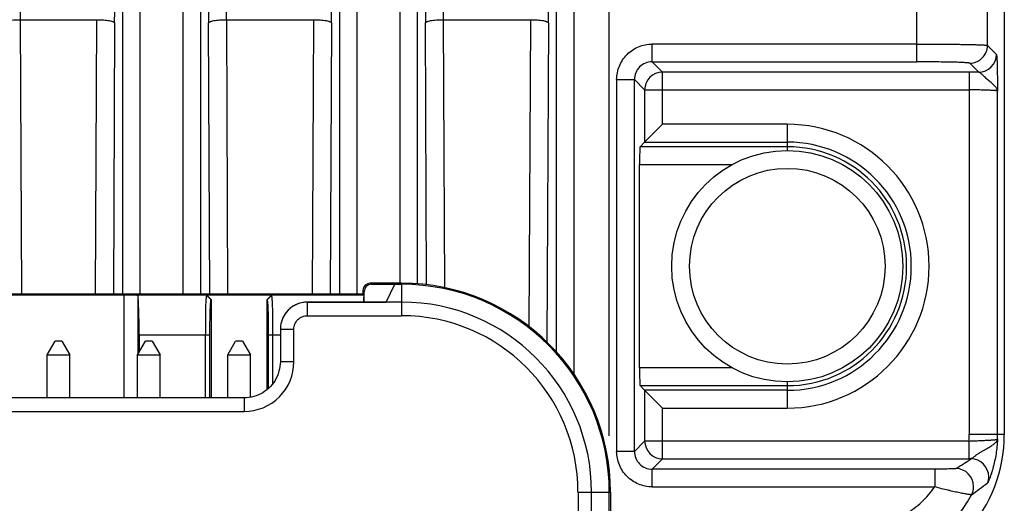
# Model space of a CAD drawing. Header units: inches. Extents: x 0 to 34, y 0 to 22.
# Tile 12 of 50: x 5.672 to 6.762, y 8.747 to 9.282. Entities that reach past the tile are written whole.
import ezdxf

# ---------------------------------------------------------------- set-up
doc = ezdxf.new("R2010")
doc.units = ezdxf.units.IN
doc.header["$LTSCALE"] = 1.87
doc.header["$MEASUREMENT"] = 0
doc.layers.get('0').update_dxf_attribs({"linetype": 'CONTINUOUS'})
doc.layers.add('DIMENSIONS', color=7, linetype='CONTINUOUS')
doc.styles.get("Standard").update_dxf_attribs({"font": 'txt', "width": 0.8})
doc.dimstyles.new('DIMSTYLE_1', dxfattribs={"dimtxt": 0.125, "dimasz": 0.18, "dimexe": 0.18, "dimexo": 0.0625, "dimgap": 0.09, "dimtad": 0, "dimtih": 1, "dimtoh": 1, "dimdec": 1, "dimdsep": 46, "dimtxsty": 'STANDARD', "dimblk": '_FILLED', "dimblk1": '_FILLED', "dimblk2": '_FILLED', "dimcen": 0.09, "dimadec": 0, "dimazin": 0, "dimtp": 0.1, "dimtm": 0.1, "dimtfac": 1, "dimtdec": 1, "dimtofl": 0, "dimtmove": 0, "dimatfit": 3, "dimldrblk": '_FILLED', "dimfxl": 1, "dimtolj": 1, "dimarcsym": 0})

# ---------------------------------------------------------------- blocks, each defined once
blk = doc.blocks.new('_FILLED')
at = {"color": 0, "linetype": 'BYBLOCK'}
blk.add_solid([(0, 0), (-1, 0.1736), (-1, -0.1736)], dxfattribs=at)
blk = doc.blocks.new('*D21')
at = {"layer": 'DIMENSIONS', "color": 2, "linetype": 'CONTINUOUS'}
for p, q in [((6.1345, 9.7858), (2.2098, 9.7858)), ((2.3348, 9.7858), (2.3348, 8.5133)), ((2.3348, 6.4338), (2.3348, 7.8571)), ((5.0303, 6.4338), (2.2098, 6.4338))]:
    blk.add_line(p, q, dxfattribs=at)
at = {"layer": 'DIMENSIONS', "color": 2, "linetype": 'CONTINUOUS', "xscale": 0.18, "yscale": 0.18, "zscale": 0.18}
for p, rotation in [((2.3348, 9.7858), 90), ((2.3348, 6.4338), 270)]:
    blk.add_blockref('_FILLED', p, dxfattribs=dict(at, rotation=rotation))
at = {"layer": 'DIMENSIONS', "color": 2, "linetype": 'CONTINUOUS', "insert": (2.3348, 8.4508), "char_height": 0.125, "width": 0.6, "attachment_point": 2, "line_spacing_factor": 0.9}
blk.add_mtext('85.7\\P[3.37]\\PMAX', dxfattribs=at)
blk = doc.blocks.new('*D22')
at = {"layer": 'DIMENSIONS', "color": 2, "linetype": 'CONTINUOUS'}
for p, q in [((5.1048, 8.8213), (5.1048, 11.084)), ((6.3248, 8.8213), (6.3248, 11.084)), ((5.1048, 10.959), (5.3523, 10.959)), ((6.3248, 10.959), (6.0773, 10.959))]:
    blk.add_line(p, q, dxfattribs=at)
at = {"layer": 'DIMENSIONS', "color": 2, "linetype": 'CONTINUOUS', "xscale": 0.18, "yscale": 0.18, "zscale": 0.18, "rotation": 180}
blk.add_blockref('_FILLED', (5.1048, 10.959), dxfattribs=at)
at = {"layer": 'DIMENSIONS', "color": 2, "linetype": 'CONTINUOUS', "xscale": 0.18, "yscale": 0.18, "zscale": 0.18}
blk.add_blockref('_FILLED', (6.3248, 10.959), dxfattribs=at)
at = {"layer": 'DIMENSIONS', "color": 2, "linetype": 'CONTINUOUS', "insert": (5.5148, 11.0215), "char_height": 0.125, "width": 0.6, "attachment_point": 2, "line_spacing_factor": 0.9}
blk.add_mtext('31\\P[1.22]', dxfattribs=at)

msp = doc.modelspace()

# ---------------------------------------------------------------- linework, layer by layer
at = {"color": 7, "linetype": 'CONTINUOUS'}
for p, q in [((5.7858, 9.6014), (5.7858, 8.9781)), ((5.8054, 8.9781), (5.8054, 9.6014)), ((5.8526, 9.6014), (5.8526, 8.9781)), ((5.8723, 8.9781), (5.8723, 9.6014)), ((6.0259, 9.6014), (6.0259, 8.9781)), ((6.0456, 8.9781), (6.0456, 9.6014)), ((6.0927, 9.6014), (6.0927, 8.9901)), ((6.1124, 8.9893), (6.1124, 9.6014)), ((6.2661, 9.6014), (6.2661, 8.9142)), ((6.2858, 8.8894), (6.2858, 9.6014)), ((6.7622, 9.5756), (6.7622, 8.8228)), ((6.6649, 9.3372), (6.6649, 9.2349)), ((6.7436, 9.2531), (6.7436, 9.319)), ((5.6723, 9.2815), (5.6738, 8.9781)), ((5.6723, 9.2815), (5.7573, 9.2815)), ((5.7559, 8.9781), (5.7573, 9.2815)), ((5.9007, 9.2815), (5.9021, 8.9781)), ((5.9007, 9.2815), (5.9975, 9.2815)), ((5.9961, 8.9781), (5.9975, 9.2815)), ((6.1409, 9.2815), (6.1422, 8.9851)), ((6.1409, 9.2815), (6.2377, 9.2815)), ((6.2361, 8.9419), (6.2377, 9.2815)), ((5.777, 9.2781), (5.7756, 8.9781)), ((5.8824, 8.9781), (5.881, 9.2781)), ((6.0172, 9.2781), (6.0158, 8.9781)), ((6.1225, 8.9884), (6.1212, 9.2781)), ((6.2573, 9.2781), (6.2557, 8.9249)), ((6.3723, 9.2349), (6.3723, 9.2546)), ((6.6649, 9.2546), (6.3723, 9.2546)), ((6.7436, 9.2531), (6.7535, 9.2432)), ((6.3723, 9.2349), (6.6649, 9.2349)), ((6.3723, 9.2349), (6.3836, 9.2236)), ((6.7338, 9.2236), (6.7239, 9.2334)), ((6.3329, 9.2153), (6.3329, 8.804)), ((6.3329, 9.2153), (6.3526, 9.2153)), ((6.3526, 8.804), (6.3526, 9.2153)), ((6.3639, 9.2039), (6.3526, 9.2153)), ((6.3836, 9.1658), (6.3836, 9.2236)), ((6.7232, 9.2236), (6.3836, 9.2236)), ((6.7232, 9.2236), (6.7232, 8.8228)), ((6.3639, 9.2039), (6.3639, 9.1461)), ((6.3639, 9.2039), (6.7232, 9.2039)), ((6.7547, 8.8228), (6.7547, 9.2026)), ((6.3639, 9.1461), (6.3836, 9.1658)), ((6.5219, 9.1658), (6.3836, 9.1658)), ((6.5219, 9.1658), (6.5219, 9.1368)), ((6.3639, 9.1461), (6.3588, 9.1409)), ((6.5219, 9.1409), (6.3588, 9.1409)), ((6.3639, 9.1461), (6.5219, 9.1461)), ((6.3583, 8.8964), (6.3583, 9.1213)), ((6.3583, 9.1213), (6.4609, 9.1213)), ((6.0948, 8.9901), (6.06, 8.9901)), ((6.06, 8.9901), (6.0613, 8.9888)), ((6.0613, 8.9888), (6.0948, 8.9888)), ((6.0775, 8.9691), (6.0873, 8.9888)), ((6.0948, 8.9901), (6.0948, 8.9541)), ((5.3777, 8.9781), (6.052, 8.9781)), ((5.7873, 8.9769), (5.6424, 8.9769)), ((5.7873, 8.9769), (5.7873, 8.8632)), ((5.8787, 8.9768), (5.8001, 8.9768)), ((5.8029, 8.9118), (5.8029, 8.9758)), ((5.879, 8.9769), (5.8787, 8.9768)), ((5.8787, 8.9768), (5.8839, 8.9715)), ((5.879, 8.9769), (5.8841, 8.9716)), ((5.9507, 8.9769), (5.879, 8.9769)), ((5.9456, 8.9716), (5.9507, 8.9769)), ((5.9458, 8.9715), (5.951, 8.9768)), ((5.951, 8.9768), (5.9507, 8.9769)), ((6.0533, 8.9768), (5.951, 8.9768)), ((6.052, 8.9821), (6.052, 8.9781)), ((6.0533, 8.9808), (6.052, 8.9821)), ((6.0533, 8.9768), (6.052, 8.9781)), ((6.0533, 8.9691), (6.0533, 8.9808)), ((5.8839, 8.9715), (5.8841, 8.9716)), ((5.8841, 8.8632), (5.8841, 8.9716)), ((5.9456, 8.9716), (5.9456, 8.872)), ((5.9456, 8.9716), (5.9458, 8.9715)), ((5.9905, 8.9541), (5.9905, 8.9691)), ((6.0948, 8.9691), (5.9905, 8.9691)), ((5.9905, 8.9691), (6.0775, 8.9691)), ((5.9636, 8.9525), (5.9636, 8.9525)), ((5.9905, 8.9541), (6.0948, 8.9541)), ((5.8041, 8.9328), (5.8041, 8.9139)), ((5.8041, 8.9328), (5.8825, 8.9328)), ((5.8774, 8.9328), (5.8774, 8.8632)), ((5.8825, 8.8632), (5.8825, 8.9328)), ((5.9472, 8.9328), (5.9472, 8.8734)), ((5.9472, 8.9328), (5.9605, 8.9328)), ((5.9523, 8.879), (5.9523, 8.9328)), ((5.9605, 8.9391), (5.9605, 8.9031)), ((5.9605, 8.9391), (5.9755, 8.9391)), ((5.9755, 8.9031), (5.9755, 8.9391)), ((5.7023, 8.9109), (5.711, 8.9259)), ((5.7187, 8.9259), (5.711, 8.9259)), ((5.7187, 8.9259), (5.7273, 8.9109)), ((5.8023, 8.9109), (5.811, 8.9259)), ((5.8187, 8.9259), (5.811, 8.9259)), ((5.8187, 8.9259), (5.8273, 8.9109)), ((5.9023, 8.9109), (5.911, 8.9259)), ((5.9187, 8.9259), (5.911, 8.9259)), ((5.9187, 8.9259), (5.9273, 8.9109)), ((5.7023, 8.8632), (5.7023, 8.9109)), ((5.7023, 8.9109), (5.7273, 8.9109)), ((5.7273, 8.8632), (5.7273, 8.9109)), ((5.8023, 8.8632), (5.8023, 8.9109)), ((5.8023, 8.9109), (5.8273, 8.9109)), ((5.8273, 8.8632), (5.8273, 8.9109)), ((5.9023, 8.8632), (5.9023, 8.9109)), ((5.9023, 8.9109), (5.9273, 8.9109)), ((5.9273, 8.8638), (5.9273, 8.9109)), ((5.9755, 8.9031), (5.9605, 8.9031)), ((6.4609, 8.8964), (6.3583, 8.8964)), ((6.3588, 8.8767), (6.5219, 8.8767)), ((6.3639, 8.8715), (6.3588, 8.8767)), ((6.5219, 8.8809), (6.5219, 8.8519)), ((6.5219, 8.8715), (6.3639, 8.8715)), ((6.3639, 8.8715), (6.3639, 8.8154)), ((6.3639, 8.8715), (6.3836, 8.8519)), ((5.9205, 8.8632), (5.5092, 8.8632)), ((5.9205, 8.8632), (5.9205, 8.8482)), ((5.5092, 8.8482), (5.9205, 8.8482)), ((6.3836, 8.8519), (6.5219, 8.8519)), ((6.3836, 8.7957), (6.3836, 8.8519)), ((6.7622, 8.8228), (6.7232, 8.8228)), ((6.3526, 8.804), (6.3639, 8.8154)), ((6.723, 8.8154), (6.3639, 8.8154)), ((6.723, 8.8154), (6.723, 8.7957)), ((6.3526, 8.804), (6.3329, 8.804)), ((6.3836, 8.7957), (6.3723, 8.7844)), ((6.3836, 8.7957), (6.723, 8.7957)), ((6.7253, 8.7957), (6.723, 8.7957)), ((6.6851, 8.7844), (6.3723, 8.7844)), ((6.3723, 8.7647), (6.3723, 8.7844)), ((6.6851, 8.7844), (6.6851, 8.7647)), ((6.2902, 8.7588), (6.3262, 8.7588)), ((6.2902, 8.7588), (6.2902, 7.5638)), ((6.3052, 7.5638), (6.3052, 8.7588)), ((6.3248, 7.5638), (6.3248, 8.7588)), ((6.3262, 8.7588), (6.3262, 7.5638)), ((6.3723, 8.7647), (6.6851, 8.7647))]:
    msp.add_line(p, q, dxfattribs=at)
for points in [[(5.9637, 8.9525), (5.9632, 8.9516), (5.9624, 8.9495), (5.9617, 8.9474), (5.9611, 8.9452), (5.9607, 8.943), (5.9605, 8.9408), (5.9605, 8.9391)], [(5.9605, 8.9031), (5.9604, 8.9008), (5.9601, 8.898), (5.9597, 8.8953), (5.959, 8.8926), (5.9582, 8.8899), (5.9572, 8.8874), (5.956, 8.8849), (5.9547, 8.8824), (5.9532, 8.8801), (5.9515, 8.8779), (5.9497, 8.8759), (5.9478, 8.8739), (5.9457, 8.8721), (5.9435, 8.8705), (5.9412, 8.8689), (5.9388, 8.8676), (5.9363, 8.8664), (5.9337, 8.8654), (5.9311, 8.8646), (5.9284, 8.8639), (5.9256, 8.8635), (5.9229, 8.8632), (5.9205, 8.8632)]]:
    msp.add_lwpolyline(points, dxfattribs=at)
for radius in [0.128, 0.1083]:
    msp.add_circle((6.5219, 9.0088), radius, dxfattribs=at)
for centre, radius, start, end in [((49.5519, 9.4863), 43.88, 179.99955, 180.26735), ((-39.6428, 9.4864), 45.4203, 359.73722, 0.00025), ((50.9551, 9.4856), 45.0745, 179.99874, 180.26379), ((49.7802, 9.4863), 43.88, 179.99955, 180.26735), ((-39.4027, 9.4864), 45.4203, 359.73722, 0.00025), ((51.1952, 9.4856), 45.0745, 179.99874, 180.26379), ((50.0204, 9.4863), 43.88, 179.99955, 180.26735), ((-39.1625, 9.4864), 45.4203, 359.73722, 0.00025), ((6.3722, 9.2153), 0.0197, 89.9371, 180.0629), ((6.7338, 9.2432), 0.0197, 270.0485, 359.9518), ((6.3836, 9.2039), 0.0197, 90.0471, 179.9529), ((6.7233, 7.2918), 1.9317, 89.6878, 90.0002), ((6.5219, 9.0088), 0.157, 270, 90), ((6.5219, 9.0088), 0.1373, 270, 90), ((6.5219, 9.0088), 0.1321, 270, 90), ((6.0948, 8.7588), 0.2313, 0, 90), ((6.0948, 8.7588), 0.23, 0, 90), ((5.9905, 8.9391), 0.03, 90.0131, 153.4531), ((5.9905, 8.9391), 0.03, 89.9826, 141.6277), ((6.0948, 8.7588), 0.2103, 0, 90), ((5.9905, 8.9391), 0.03, 153.1325, 153.379), ((5.9905, 8.9391), 0.03, 145.7391, 153.1326), ((5.9905, 8.9391), 0.03, 142.1756, 145.7389), ((5.9905, 8.9391), 0.03, 141.6276, 142.175), ((6.0948, 8.7588), 0.1953, 0, 90), ((5.9205, 8.9031), 0.055, 269.9998, 0.0002), ((6.6007, 8.8228), 0.1615, 277.2918, 360), ((6.6007, 8.8228), 0.1226, 356.531, 360), ((6.6007, 8.8228), 0.1541, 357.984, 360), ((6.3836, 8.8154), 0.0197, 180.0471, 269.9529), ((6.3722, 8.804), 0.0197, 179.9371, 270.0629), ((6.5547, 9.0413), 0.299, 300.9422, 304.7802), ((6.7252, 8.776), 0.0197, 0.0583, 89.9185), ((6.7084, 8.7652), 0.0197, 0.0622, 89.8975), ((6.5306, 9.0386), 0.3435, 304.6258, 308.3382), ((6.7253, 8.776), 0.0197, 339.4781, 0.0681), ((6.6007, 8.8228), 0.1419, 275.6192, 331.8602), ((6.7084, 8.7652), 0.0197, 331.9296, 0.0706)]:
    msp.add_arc(centre, radius, start, end, dxfattribs=at)
for centre, major_axis, ratio, start_param, end_param in [((6.3588, 9.1213), (0, 0.0197), 0.026186, 0.02618, 1.570796), ((6.06, 8.9821), (0.00566, -0.00566), 0.999695, 2.356347, 3.926839), ((6.0613, 8.9808), (0.00566, -0.00566), 0.999695, 2.356347, 3.926839), ((5.7873, 8.9766), (0.0156, 0), 0.017455, 0.602682, 1.570796), ((5.8026, 8.9328), (0, 0.044), 0.034921, -1.570796, -0.20785), ((6.3588, 8.8964), (0, 0.0197), 0.026186, 1.570796, 3.115413)]:
    msp.add_ellipse(centre, major_axis=major_axis, ratio=ratio, start_param=start_param, end_param=end_param, dxfattribs=at)
for points, knots in [([(5.6527, 9.2781), (5.6527, 9.2784), (5.6531, 9.2788), (5.6537, 9.2791), (5.6544, 9.2794), (5.6552, 9.2797), (5.6566, 9.2801), (5.6588, 9.2806), (5.6617, 9.281), (5.665, 9.2813), (5.6686, 9.2815), (5.6711, 9.2815), (5.6723, 9.2815)], [0, 0, 0, 0, 0.039422, 0.068636, 0.105162, 0.149114, 0.200339, 0.323209, 0.470019, 0.635753, 0.81455, 1, 1, 1, 1]), ([(5.7573, 9.2815), (5.7586, 9.2815), (5.7611, 9.2815), (5.7647, 9.2813), (5.768, 9.281), (5.7709, 9.2806), (5.7731, 9.2801), (5.7745, 9.2797), (5.7753, 9.2794), (5.776, 9.2791), (5.7766, 9.2788), (5.777, 9.2784), (5.777, 9.2781)], [0, 0, 0, 0, 0.18545, 0.364247, 0.529981, 0.676791, 0.799661, 0.850886, 0.894838, 0.931364, 0.960578, 1, 1, 1, 1]), ([(5.881, 9.2781), (5.8811, 9.2784), (5.8814, 9.2788), (5.882, 9.2791), (5.8827, 9.2794), (5.8835, 9.2797), (5.885, 9.2801), (5.8871, 9.2806), (5.89, 9.281), (5.8934, 9.2813), (5.897, 9.2815), (5.8994, 9.2815), (5.9007, 9.2815)], [0, 0, 0, 0, 0.039422, 0.068636, 0.105162, 0.149114, 0.200339, 0.323209, 0.470019, 0.635753, 0.81455, 1, 1, 1, 1]), ([(5.9975, 9.2815), (5.9988, 9.2815), (6.0012, 9.2815), (6.0048, 9.2813), (6.0081, 9.281), (6.0111, 9.2806), (6.0132, 9.2801), (6.0146, 9.2797), (6.0155, 9.2794), (6.0162, 9.2791), (6.0168, 9.2788), (6.0171, 9.2784), (6.0172, 9.2781)], [0, 0, 0, 0, 0.18545, 0.364247, 0.529981, 0.676791, 0.799661, 0.850886, 0.894838, 0.931364, 0.960578, 1, 1, 1, 1]), ([(6.1212, 9.2781), (6.1212, 9.2784), (6.1216, 9.2788), (6.1222, 9.2791), (6.1229, 9.2794), (6.1237, 9.2797), (6.1251, 9.2801), (6.1273, 9.2806), (6.1302, 9.281), (6.1335, 9.2813), (6.1371, 9.2815), (6.1396, 9.2815), (6.1409, 9.2815)], [0, 0, 0, 0, 0.039422, 0.068636, 0.105162, 0.149114, 0.200339, 0.323209, 0.470019, 0.635753, 0.81455, 1, 1, 1, 1]), ([(6.2377, 9.2815), (6.2389, 9.2815), (6.2414, 9.2815), (6.245, 9.2813), (6.2483, 9.281), (6.2512, 9.2806), (6.2534, 9.2801), (6.2548, 9.2797), (6.2556, 9.2794), (6.2563, 9.2791), (6.2569, 9.2788), (6.2573, 9.2784), (6.2573, 9.2781)], [0, 0, 0, 0, 0.18545, 0.364247, 0.529981, 0.676791, 0.799661, 0.850886, 0.894838, 0.931364, 0.960578, 1, 1, 1, 1]), ([(6.3329, 9.2153), (6.3329, 9.2204), (6.335, 9.2307), (6.3437, 9.2438), (6.3568, 9.2526), (6.3671, 9.2547), (6.3723, 9.2546)], [0, 0, 0, 0, 0.24997, 0.5, 0.75003, 1, 1, 1, 1]), ([(6.6649, 9.2546), (6.6699, 9.2546), (6.6798, 9.2546), (6.692, 9.2545), (6.7013, 9.2545), (6.7078, 9.2544), (6.714, 9.2543), (6.7196, 9.2542), (6.7248, 9.2541), (6.7294, 9.254), (6.7334, 9.2538), (6.7363, 9.2537), (6.7384, 9.2536), (6.7396, 9.2536), (6.7407, 9.2535), (6.7416, 9.2534), (6.7424, 9.2534), (6.7429, 9.2533), (6.7433, 9.2532), (6.7435, 9.2532), (6.7435, 9.2531), (6.7436, 9.2531)], [0, 0, 0, 0, 0.191833, 0.376527, 0.464016, 0.547202, 0.625325, 0.697627, 0.763388, 0.822055, 0.873115, 0.916056, 0.934328, 0.950419, 0.964305, 0.975963, 0.985372, 0.992512, 0.997376, 0.99896, 1, 1, 1, 1]), ([(6.7239, 9.2334), (6.7263, 9.2334), (6.7302, 9.2342), (6.7347, 9.2366), (6.7389, 9.2399), (6.7426, 9.2455), (6.7436, 9.2507), (6.7436, 9.2531)], [0, 0, 0, 0, 0.23978, 0.368876, 0.500654, 0.76022, 1, 1, 1, 1]), ([(6.7239, 9.2334), (6.7239, 9.2335), (6.7237, 9.2335), (6.7234, 9.2336), (6.723, 9.2337), (6.7224, 9.2337), (6.7218, 9.2338), (6.7206, 9.2339), (6.7188, 9.234), (6.7163, 9.2342), (6.7133, 9.2343), (6.7098, 9.2344), (6.7059, 9.2345), (6.7017, 9.2346), (6.6954, 9.2347), (6.6868, 9.2348), (6.676, 9.2349), (6.6686, 9.2349), (6.6649, 9.2349)], [0, 0, 0, 0, 0.002744, 0.007676, 0.014861, 0.024301, 0.035982, 0.049885, 0.084267, 0.127214, 0.17827, 0.236926, 0.302668, 0.374945, 0.453038, 0.623643, 0.808255, 1, 1, 1, 1]), ([(6.7535, 9.2432), (6.7535, 9.2432), (6.7535, 9.2431), (6.7536, 9.2429), (6.7536, 9.2426), (6.7537, 9.2421), (6.7537, 9.2416), (6.7538, 9.2407), (6.7539, 9.2394), (6.754, 9.2376), (6.7541, 9.2354), (6.7542, 9.2329), (6.7542, 9.2302), (6.7543, 9.2272), (6.7544, 9.2229), (6.7545, 9.2171), (6.7546, 9.21), (6.7547, 9.2051), (6.7547, 9.2026)], [0, 0, 0, 0, 0.002966, 0.008358, 0.016238, 0.026576, 0.03933, 0.054451, 0.091592, 0.137521, 0.191479, 0.252682, 0.320384, 0.393819, 0.472095, 0.639846, 0.817494, 1, 1, 1, 1]), ([(6.7547, 9.2026), (6.7547, 9.2035), (6.754, 9.2054), (6.7524, 9.2074), (6.7507, 9.2092), (6.7486, 9.2111), (6.7463, 9.213), (6.7439, 9.215), (6.7421, 9.2166), (6.7403, 9.2182), (6.7387, 9.2198), (6.7372, 9.2212), (6.7359, 9.2223), (6.735, 9.2231), (6.7342, 9.2234), (6.7339, 9.2235), (6.7338, 9.2236)], [0, 0, 0, 0, 0.087659, 0.195206, 0.258034, 0.326671, 0.478049, 0.558287, 0.639266, 0.718694, 0.794007, 0.862442, 0.921025, 0.967113, 0.985138, 1, 1, 1, 1]), ([(6.7547, 9.2026), (6.7547, 9.2026), (6.7546, 9.2027), (6.7545, 9.2027), (6.7543, 9.2028), (6.7538, 9.2029), (6.7531, 9.203), (6.752, 9.2031), (6.7507, 9.2032), (6.7491, 9.2033), (6.7472, 9.2034), (6.7452, 9.2035), (6.7429, 9.2036), (6.7395, 9.2037), (6.735, 9.2038), (6.7292, 9.2039), (6.7253, 9.2039), (6.7232, 9.2039)], [0, 0, 0, 0, 0.003167, 0.008321, 0.015647, 0.025189, 0.050922, 0.085389, 0.128309, 0.179304, 0.237912, 0.303597, 0.375755, 0.453719, 0.624125, 0.808503, 1, 1, 1, 1]), ([(5.8029, 8.9758), (5.8029, 8.9759), (5.8028, 8.976), (5.8026, 8.9762), (5.8024, 8.9764), (5.8019, 8.9766), (5.8012, 8.9767), (5.8005, 8.9768), (5.8001, 8.9768)], [0, 0, 0, 0, 0.074446, 0.153125, 0.24409, 0.352648, 0.632202, 1, 1, 1, 1]), ([(5.8787, 8.9768), (5.8787, 8.9767), (5.8787, 8.9766), (5.8787, 8.9764), (5.8786, 8.9761), (5.8786, 8.9758), (5.8785, 8.9753), (5.8784, 8.9744), (5.8782, 8.9731), (5.8781, 8.9712), (5.8779, 8.969), (5.8778, 8.9664), (5.8776, 8.9624), (5.8776, 8.9567), (5.8775, 8.9492), (5.8775, 8.9412), (5.8775, 8.9356), (5.8774, 8.9328)], [0, 0, 0, 0, 0.002076, 0.006517, 0.013312, 0.022438, 0.03387, 0.047576, 0.08166, 0.124347, 0.175231, 0.233842, 0.299642, 0.450312, 0.621641, 0.807197, 1, 1, 1, 1]), ([(5.9523, 8.9328), (5.9522, 8.9356), (5.9521, 8.9412), (5.9521, 8.9492), (5.9521, 8.9567), (5.952, 8.9624), (5.9519, 8.9664), (5.9518, 8.969), (5.9516, 8.9712), (5.9514, 8.9731), (5.9513, 8.9744), (5.9512, 8.9753), (5.9511, 8.9758), (5.9511, 8.9761), (5.951, 8.9764), (5.951, 8.9766), (5.951, 8.9767), (5.951, 8.9768)], [0, 0, 0, 0, 0.192803, 0.378359, 0.549688, 0.700358, 0.766158, 0.824769, 0.875653, 0.91834, 0.952424, 0.96613, 0.977562, 0.986688, 0.993483, 0.997924, 1, 1, 1, 1]), ([(6.0529, 8.9691), (6.0529, 8.9697), (6.053, 8.9708), (6.053, 8.9723), (6.0531, 8.9736), (6.0531, 8.9746), (6.0532, 8.9754), (6.0532, 8.9759), (6.0532, 8.9762), (6.0532, 8.9764), (6.0533, 8.9766), (6.0533, 8.9767), (6.0533, 8.9768), (6.0533, 8.9768)], [0, 0, 0, 0, 0.222531, 0.418815, 0.587822, 0.728671, 0.840638, 0.885632, 0.923171, 0.953204, 0.97594, 0.99157, 1, 1, 1, 1]), ([(6.0533, 8.9768), (6.0533, 8.9768), (6.0533, 8.9768), (6.0533, 8.9768), (6.0533, 8.9768)], [0, 0, 0, 0, 0.466402, 1, 1, 1, 1]), ([(5.8825, 8.9328), (5.8825, 8.9353), (5.8825, 8.9402), (5.8826, 8.9473), (5.8827, 8.9529), (5.8828, 8.957), (5.8829, 8.9598), (5.883, 8.9623), (5.8831, 8.9646), (5.8832, 8.9666), (5.8833, 8.9683), (5.8834, 8.9696), (5.8835, 8.9705), (5.8836, 8.971), (5.8837, 8.9713), (5.8837, 8.9714), (5.8838, 8.9715), (5.8838, 8.9715), (5.8839, 8.9715)], [0, 0, 0, 0, 0.194262, 0.378663, 0.548211, 0.625855, 0.697913, 0.763762, 0.822779, 0.874344, 0.917836, 0.952645, 0.978173, 0.987284, 0.99389, 0.996253, 0.998007, 1, 1, 1, 1]), ([(5.9458, 8.9715), (5.9459, 8.9715), (5.9459, 8.9715), (5.9459, 8.9714), (5.946, 8.9713), (5.946, 8.971), (5.9461, 8.9705), (5.9462, 8.9696), (5.9464, 8.9683), (5.9465, 8.9666), (5.9466, 8.9646), (5.9467, 8.9623), (5.9468, 8.9598), (5.9469, 8.957), (5.947, 8.9529), (5.9471, 8.9473), (5.9472, 8.9402), (5.9472, 8.9353), (5.9472, 8.9328)], [0, 0, 0, 0, 0.001993, 0.003747, 0.00611, 0.012716, 0.021827, 0.047355, 0.082164, 0.125656, 0.177221, 0.236238, 0.302087, 0.374145, 0.451789, 0.621337, 0.805738, 1, 1, 1, 1]), ([(5.9755, 8.9391), (5.9755, 8.941), (5.9763, 8.945), (5.9796, 8.95), (5.9846, 8.9533), (5.9885, 8.9541), (5.9905, 8.9541)], [0, 0, 0, 0, 0.250193, 0.500075, 0.749913, 1, 1, 1, 1]), ([(6.723, 8.8154), (6.725, 8.8155), (6.729, 8.8156), (6.7348, 8.8159), (6.7393, 8.8161), (6.7427, 8.8163), (6.745, 8.8164), (6.7471, 8.8165), (6.7489, 8.8167), (6.7505, 8.8168), (6.7519, 8.8169), (6.753, 8.817), (6.7537, 8.8171), (6.7542, 8.8172), (6.7544, 8.8173), (6.7545, 8.8173), (6.7546, 8.8174), (6.7546, 8.8174)], [0, 0, 0, 0, 0.191081, 0.375145, 0.545409, 0.623372, 0.695575, 0.761346, 0.820073, 0.871212, 0.914289, 0.948912, 0.974784, 0.98438, 0.991742, 0.996901, 1, 1, 1, 1]), ([(6.7253, 8.7957), (6.7253, 8.7957), (6.7254, 8.7958), (6.7257, 8.7959), (6.7261, 8.7963), (6.7268, 8.7967), (6.7276, 8.7973), (6.7285, 8.798), (6.7296, 8.7988), (6.7307, 8.7996), (6.7323, 8.8007), (6.7344, 8.8022), (6.7371, 8.8038), (6.7398, 8.8054), (6.7424, 8.8069), (6.7448, 8.8083), (6.7471, 8.8097), (6.7492, 8.811), (6.751, 8.8123), (6.7524, 8.8136), (6.7536, 8.8148), (6.7543, 8.8161), (6.7546, 8.817), (6.7546, 8.8174)], [0, 0, 0, 0, 0.00365, 0.009122, 0.025115, 0.047259, 0.074678, 0.106474, 0.141723, 0.179575, 0.219315, 0.302256, 0.387043, 0.47117, 0.552805, 0.630546, 0.70314, 0.769546, 0.829093, 0.881386, 0.926463, 0.965392, 1, 1, 1, 1]), ([(6.7546, 8.8174), (6.7545, 8.8147), (6.7541, 8.8092), (6.7531, 8.8012), (6.7518, 8.7947), (6.7507, 8.7897), (6.7498, 8.7861), (6.7489, 8.7828), (6.7479, 8.7797), (6.7469, 8.7769), (6.7462, 8.7747), (6.7456, 8.7732), (6.7452, 8.7723), (6.7448, 8.7714), (6.7445, 8.7707), (6.7442, 8.7701), (6.744, 8.7696), (6.7438, 8.7693), (6.7437, 8.7692), (6.7437, 8.7692), (6.7437, 8.7691)], [0, 0, 0, 0, 0.165537, 0.328839, 0.487782, 0.564317, 0.638056, 0.7082, 0.773806, 0.833734, 0.886677, 0.910086, 0.931201, 0.94985, 0.965854, 0.979035, 0.989218, 0.996241, 0.998536, 1, 1, 1, 1]), ([(6.3723, 8.7647), (6.3671, 8.7647), (6.3568, 8.7668), (6.3437, 8.7755), (6.335, 8.7886), (6.3329, 8.7989), (6.3329, 8.804)], [0, 0, 0, 0, 0.24997, 0.5, 0.75003, 1, 1, 1, 1]), ([(6.7084, 8.7849), (6.7084, 8.7849), (6.7083, 8.7848), (6.7082, 8.7848), (6.708, 8.7848), (6.7076, 8.7847), (6.707, 8.7847), (6.7061, 8.7847), (6.705, 8.7846), (6.7037, 8.7846), (6.7023, 8.7845), (6.7001, 8.7845), (6.6971, 8.7844), (6.6933, 8.7844), (6.6892, 8.7844), (6.6865, 8.7844), (6.6851, 8.7844)], [0, 0, 0, 0, 0.003657, 0.00993, 0.018765, 0.030123, 0.060119, 0.099245, 0.146754, 0.201885, 0.263896, 0.332004, 0.483006, 0.648228, 0.822089, 1, 1, 1, 1]), ([(6.6111, 8.7209), (6.613, 8.7211), (6.6166, 8.7215), (6.6221, 8.7225), (6.6275, 8.7238), (6.6328, 8.7254), (6.638, 8.7273), (6.6448, 8.7302), (6.653, 8.7344), (6.6623, 8.7406), (6.6736, 8.7501), (6.6809, 8.7586), (6.6851, 8.7647)], [0, 0, 0, 0, 0.062537, 0.125072, 0.187612, 0.250147, 0.312685, 0.375222, 0.500251, 0.62528, 0.750309, 1, 1, 1, 1]), ([(6.7258, 8.7559), (6.7258, 8.7559), (6.7256, 8.7559), (6.7254, 8.7559), (6.7251, 8.7559), (6.7247, 8.756), (6.7242, 8.7561), (6.7233, 8.7562), (6.722, 8.7564), (6.7202, 8.7567), (6.718, 8.7571), (6.7156, 8.7575), (6.7118, 8.7583), (6.7077, 8.7591), (6.7034, 8.7601), (6.6987, 8.7612), (6.6926, 8.7627), (6.6876, 8.764), (6.6851, 8.7647)], [0, 0, 0, 0, 0.002856, 0.008089, 0.01571, 0.025703, 0.038038, 0.052678, 0.088681, 0.133243, 0.18582, 0.24581, 0.312542, 0.463319, 0.545882, 0.632216, 0.813121, 1, 1, 1, 1])]:
    msp.add_open_spline(points, degree=3, knots=knots, dxfattribs=at)

# ---------------------------------------------------------------- dimensions: what is measured, and where the dimension line sits
at = {"layer": 'DIMENSIONS', "color": 2, "linetype": 'CONTINUOUS'}
dim = msp.add_linear_dim(base=(5.1048, 10.959), p1=(6.3248, 8.8213), p2=(5.1048, 8.8213), angle=180, dimstyle='DIMSTYLE_1', dxfattribs=at)
dim.commit()
dim.dimension.update_dxf_attribs({"geometry": '*D22', "text_midpoint": (5.6398, 10.8653), "dimtype": 160})
dim = msp.add_linear_dim(base=(2.3348, 6.4338), p1=(6.1345, 9.7858), p2=(5.0303, 6.4338), angle=270, text='85.7\\P[3.37]\\PMAX', dimstyle='DIMSTYLE_1', dxfattribs=at)
dim.commit()
dim.dimension.update_dxf_attribs({"geometry": '*D21', "text_midpoint": (2.0348, 8.1852), "dimtype": 160})

doc.saveas('drawing.dxf')
